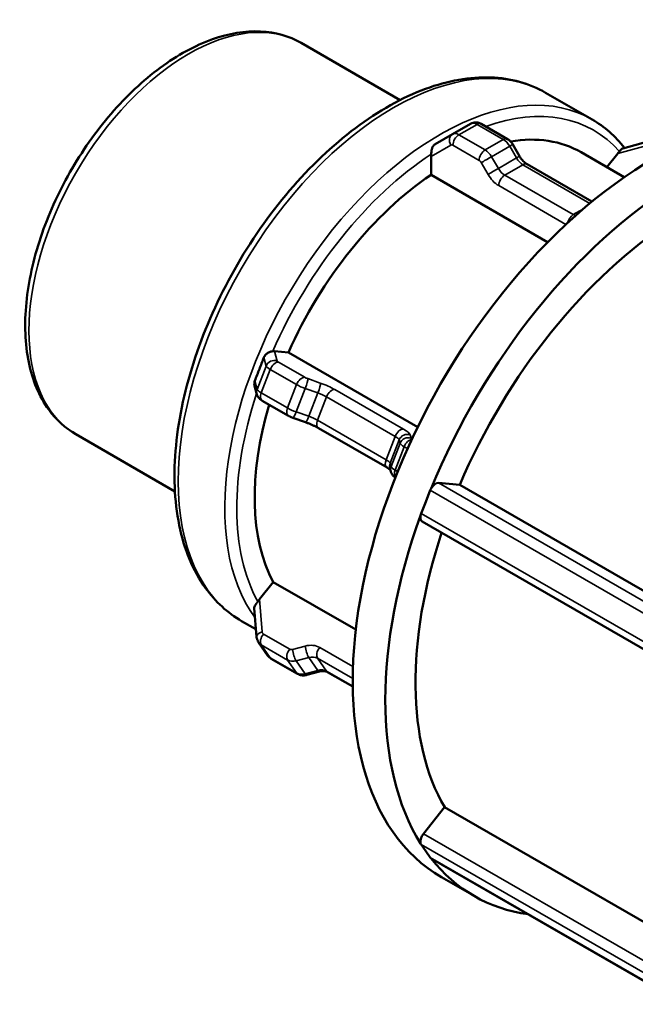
# Model space of a CAD drawing. Header units: millimetres. Extents: x 0 to 903, y 0 to 594.
# Tile 7 of 9: x 568 to 604, y 439 to 497. Entities that reach past the tile are written whole.
import ezdxf

# ---------------------------------------------------------------- set-up
doc = ezdxf.new("R2010")
doc.units = ezdxf.units.MM
doc.layers.add('Visible (ANSI)', color=7, linetype='Continuous', lineweight=50)
doc.layers.add('Visible Narrow (ANSI)', color=7, linetype='Continuous', lineweight=35)

msp = doc.modelspace()

# ---------------------------------------------------------------- linework, layer by layer
at = {"layer": 'Visible (ANSI)'}
for p, q in [((584.708, 495.374), (590.512, 492.032)), ((599.038, 492.462), (601.761, 490.894)), ((594.644, 490.647), (593.583, 490.036)), ((595.268, 490.634), (596.807, 489.748)), ((593.582, 490.035), (592.567, 489.446)), ((605.465, 489.715), (603.558, 489.203)), ((597.116, 489.433), (597.512, 488.746)), ((601.125, 488.972), (603.65, 487.518)), ((602.622, 488.11), (603.262, 488.906)), ((592.324, 487.645), (592.324, 488.728)), ((597.954, 488.27), (601.751, 486.083)), ((599.157, 483.71), (592.324, 487.645)), ((583.153, 477.326), (583.965, 477.251)), ((583.965, 477.251), (591.545, 472.886)), ((582.118, 474.799), (581.981, 475.306)), ((583.971, 473.541), (582.432, 474.428)), ((584.965, 473.167), (584.225, 473.427)), ((589.745, 470.513), (585.73, 472.825)), ((571.514, 472.461), (577.317, 469.119)), ((589.966, 470.279), (589.913, 470.476)), ((592.76, 469.611), (594.006, 469.497)), ((594.006, 469.497), (608.098, 461.382)), ((592.012, 468.5), (592.277, 469.183)), ((591.747, 467.816), (592.012, 468.5)), ((606.637, 458.813), (591.804, 467.355)), ((582.269, 462.803), (583.081, 463.813)), ((583.081, 463.813), (587.915, 461.029)), ((581.966, 462.282), (582.103, 460.602)), ((581.225, 461.529), (582.067, 461.044)), ((582.22, 460.274), (582.75, 459.517)), ((584.501, 458.438), (582.962, 459.324)), ((585.79, 458.57), (585.05, 458.372)), ((587.737, 457.689), (586.26, 458.539)), ((591.877, 449.072), (593.123, 450.622)), ((593.123, 450.622), (607.214, 442.507)), ((592.012, 448.061), (591.747, 448.439)), ((592.277, 447.683), (592.012, 448.061)), ((607.168, 439.088), (592.334, 447.63)), ((592.937, 446.531), (594.846, 445.432))]:
    msp.add_line(p, q, dxfattribs=at)
for centre, major_axis, ratio, start_param, end_param in [((605.412, 468.196), (12.476, 21.665), 0.578093, 0, 3.141593), ((593.208, 475.224), (7.917, 13.748), 0.578093, 0, 0.440386), ((592.677, 488.932), (0.162, 0.607), 0.517637, 1.814054, 2.046634), ((603.439, 488.653), (0.402, 0.57), 0.420253, 1.188024, 1.420605), ((593.208, 475.224), (-7.917, -13.748), 0.578093, 4.003931, 4.893381), ((607.322, 467.096), (-12.476, -21.665), 0.578093, 3.959963, 4.937349), ((607.322, 467.096), (-11.228, -19.498), 0.578093, 3.980641, 4.91667), ((582.977, 476.87), (0.386, 0.359), 0.736246, 0.583565, 0.816146), ((593.208, 475.224), (-7.917, -13.748), 0.578093, 5.104858, 5.940579), ((592.584, 469.155), (-0.25, -0.433), 0.578093, 4.724817, 4.972255), ((592.584, 469.155), (0.25, 0.433), 0.578093, 0.259866, 1.583225), ((607.322, 467.096), (-12.476, -21.665), 0.578093, 5.00716, 5.984547), ((592.053, 467.788), (-0.25, -0.433), 0.578093, 5.219692, 6.283185), ((592.053, 467.788), (-0.25, -0.433), 0.578093, 4.972255, 5.219692), ((607.322, 467.096), (-11.228, -19.498), 0.578093, 5.053174, 5.963868), ((582.446, 462.551), (-0.402, -0.57), 0.420253, 4.562198, 4.794778), ((592.053, 448.82), (0.25, 0.433), 0.578093, 1.307063, 2.630422), ((592.053, 448.82), (-0.25, -0.433), 0.578093, 5.772015, 6.019452), ((592.584, 448.063), (-0.25, -0.433), 0.578093, 6.019452, 6.26689), ((592.584, 448.063), (-0.25, -0.433), 0.578093, 6.26689, 6.283185), ((607.322, 467.096), (-12.476, -21.665), 0.578093, 6.054358, 6.512001)]:
    msp.add_ellipse(centre, major_axis=major_axis, ratio=ratio, start_param=start_param, end_param=end_param, dxfattribs=at)
for points, knots in [([(584.708, 495.374), (584, 495.782), (583.19, 496.009), (581.43, 496.094), (580.476, 495.933), (578.491, 495.228), (577.457, 494.66), (575.446, 493.18), (574.469, 492.264), (572.677, 490.187), (571.862, 489.027), (570.466, 486.578), (569.886, 485.29), (569.019, 482.705), (568.732, 481.409), (568.488, 478.931), (568.532, 477.748), (568.968, 475.625), (569.358, 474.681), (570.355, 473.311), (570.894, 472.818), (571.514, 472.461)], [5.499721, 5.499721, 5.499721, 5.499721, 5.788146, 5.788146, 6.094368, 6.094368, 6.420912, 6.420912, 6.750442, 6.750442, 7.078419, 7.078419, 7.405699, 7.405699, 7.733741, 7.733741, 8.06331, 8.06331, 8.389304, 8.389304, 8.641314, 8.641314, 8.641314, 8.641314]), ([(599.038, 492.462), (598.083, 493.012), (596.987, 493.312), (594.605, 493.401), (593.312, 493.168), (590.634, 492.181), (589.246, 491.402), (586.547, 489.382), (585.237, 488.139), (582.832, 485.324), (581.737, 483.754), (579.864, 480.442), (579.086, 478.701), (577.925, 475.215), (577.542, 473.471), (577.218, 470.145), (577.278, 468.563), (577.857, 465.732), (578.373, 464.478), (579.689, 462.657), (580.404, 462.002), (581.225, 461.529)], [5.499721, 5.499721, 5.499721, 5.499721, 5.795519, 5.795519, 6.105927, 6.105927, 6.431181, 6.431181, 6.758181, 6.758181, 7.084009, 7.084009, 7.409344, 7.409344, 7.735256, 7.735256, 8.06232, 8.06232, 8.386958, 8.386958, 8.641314, 8.641314, 8.641314, 8.641314]), ([(595.268, 490.634), (595.239, 490.651), (595.208, 490.666), (595.14, 490.693), (595.103, 490.705), (595.022, 490.721), (594.979, 490.725), (594.886, 490.724), (594.837, 490.718), (594.739, 490.693), (594.69, 490.673), (594.644, 490.647)], [1.5707963, 1.5707963, 1.5707963, 1.5707963, 1.7274892, 1.7274892, 1.8841821, 1.8841821, 2.040875, 2.040875, 2.1975679, 2.1975679, 2.3542608, 2.3542608, 2.3542608, 2.3542608]), ([(593.582, 490.035), (593.582, 490.035), (593.582, 490.035), (593.582, 490.035), (593.582, 490.035), (593.583, 490.035), (593.583, 490.035), (593.583, 490.035), (593.583, 490.036), (593.583, 490.036), (593.583, 490.036), (593.583, 490.036)], [3.926990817, 3.926990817, 3.926990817, 3.926990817, 3.927377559, 3.927377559, 3.9277643, 3.9277643, 3.928151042, 3.928151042, 3.928537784, 3.928537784, 3.928924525, 3.928924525, 3.928924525, 3.928924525]), ([(592.333, 488.867), (592.338, 488.905), (592.342, 488.946), (592.353, 489.042), (592.36, 489.096), (592.386, 489.207), (592.405, 489.261), (592.46, 489.357), (592.497, 489.399), (592.544, 489.431), (592.551, 489.436), (592.559, 489.441), (592.567, 489.446)], [-0.07140992, -0.07140992, -0.07140992, -0.07140992, -0.05757154, -0.05757154, -0.04012953, -0.04012953, -0.02039057, -0.02039057, 0, 0, 0, 0.00334146, 0.00334146, 0.00334146, 0.00334146]), ([(597.116, 489.433), (597.102, 489.457), (597.087, 489.481), (597.054, 489.527), (597.036, 489.55), (596.999, 489.594), (596.979, 489.615), (596.936, 489.656), (596.913, 489.676), (596.863, 489.713), (596.836, 489.731), (596.807, 489.748)], [0.7853982, 0.7853982, 0.7853982, 0.7853982, 0.9424778, 0.9424778, 1.0995574, 1.0995574, 1.2566371, 1.2566371, 1.4137167, 1.4137167, 1.5707963, 1.5707963, 1.5707963, 1.5707963]), ([(603.367, 489.023), (603.376, 489.032), (603.384, 489.041), (603.424, 489.083), (603.451, 489.114), (603.501, 489.168), (603.523, 489.187), (603.548, 489.2), (603.553, 489.202), (603.558, 489.203)], [-0.06754331, -0.06754331, -0.06754331, -0.06754331, -0.06354039, -0.06354039, -0.04831966, -0.04831966, -0.0315605, -0.0315605, -0.02749504, -0.02749504, -0.02749504, -0.02749504]), ([(597.954, 488.27), (597.927, 488.285), (597.898, 488.304), (597.838, 488.35), (597.807, 488.377), (597.745, 488.436), (597.713, 488.469), (597.652, 488.541), (597.622, 488.579), (597.565, 488.66), (597.538, 488.702), (597.512, 488.746)], [1.5707963, 1.5707963, 1.5707963, 1.5707963, 1.727876, 1.727876, 1.8849556, 1.8849556, 2.0420352, 2.0420352, 2.1991149, 2.1991149, 2.3561945, 2.3561945, 2.3561945, 2.3561945]), ([(581.999, 475.596), (582.09, 475.828), (582.179, 476.056), (582.35, 476.498), (582.439, 476.728), (582.529, 476.964)], [0.8879287, 0.8879287, 0.8879287, 0.8879287, 0.960611, 0.960611, 1.0332933, 1.0332933, 1.0332933, 1.0332933]), ([(582.529, 476.964), (582.532, 476.972), (582.536, 476.981), (582.539, 476.989), (582.545, 477.002), (582.551, 477.014), (582.581, 477.068), (582.61, 477.107), (582.688, 477.184), (582.738, 477.22), (582.841, 477.272), (582.89, 477.289), (582.978, 477.312), (583.016, 477.318), (583.049, 477.323)], [-0.00277558, -0.00277558, -0.00277558, -0.00277558, 0, 0, 0, 0.00417282, 0.00417282, 0.01885168, 0.01885168, 0.03731312, 0.03731312, 0.05396293, 0.05396293, 0.06890448, 0.06890448, 0.06890448, 0.06890448]), ([(581.981, 475.306), (581.971, 475.344), (581.966, 475.384), (581.966, 475.472), (581.973, 475.519), (581.987, 475.565), (581.989, 475.571), (581.991, 475.577), (581.995, 475.588), (581.997, 475.592), (581.999, 475.596)], [-0.02757544, -0.02757544, -0.02757544, -0.02757544, -0.01481689, -0.01481689, 0, 0, 0, 0.00205956, 0.00205956, 0.0034737, 0.0034737, 0.0034737, 0.0034737]), ([(582.118, 474.799), (582.133, 474.745), (582.152, 474.706), (582.197, 474.626), (582.223, 474.596), (582.268, 474.547), (582.289, 474.528), (582.327, 474.497), (582.345, 474.484), (582.379, 474.46), (582.396, 474.449), (582.419, 474.435), (582.425, 474.431), (582.432, 474.428)], [3.9269908, 3.9269908, 3.9269908, 3.9269908, 4.0273524, 4.0273524, 4.1785863, 4.1785863, 4.335666, 4.335666, 4.4927456, 4.4927456, 4.6498252, 4.6498252, 4.712389, 4.712389, 4.712389, 4.712389]), ([(583.971, 473.541), (583.987, 473.532), (584.004, 473.523), (584.037, 473.506), (584.053, 473.498), (584.087, 473.482), (584.104, 473.474), (584.138, 473.46), (584.155, 473.453), (584.19, 473.439), (584.207, 473.433), (584.225, 473.427)], [4.712389, 4.712389, 4.712389, 4.712389, 4.8694686, 4.8694686, 5.0265482, 5.0265482, 5.1836279, 5.1836279, 5.3407075, 5.3407075, 5.4977871, 5.4977871, 5.4977871, 5.4977871]), ([(584.965, 473.167), (585.02, 473.147), (585.077, 473.126), (585.188, 473.083), (585.244, 473.06), (585.352, 473.014), (585.405, 472.99), (585.507, 472.942), (585.556, 472.918), (585.648, 472.871), (585.691, 472.847), (585.73, 472.825)], [3.9269908, 3.9269908, 3.9269908, 3.9269908, 4.0840704, 4.0840704, 4.2411501, 4.2411501, 4.3982297, 4.3982297, 4.5553093, 4.5553093, 4.712389, 4.712389, 4.712389, 4.712389]), ([(589.745, 470.513), (589.784, 470.49), (589.82, 470.468), (589.881, 470.428), (589.907, 470.41), (589.93, 470.392), (589.934, 470.389), (589.937, 470.387)], [4.712389, 4.712389, 4.712389, 4.712389, 4.8694686, 4.8694686, 5.0265482, 5.0265482, 5.0556991, 5.0556991, 5.0556991, 5.0556991]), ([(589.966, 470.279), (589.98, 470.226), (590, 470.186), (590.045, 470.107), (590.07, 470.077), (590.116, 470.027), (590.137, 470.009), (590.175, 469.977), (590.192, 469.964), (590.218, 469.946), (590.227, 469.941), (590.235, 469.935)], [3.9269908, 3.9269908, 3.9269908, 3.9269908, 4.0273524, 4.0273524, 4.1785863, 4.1785863, 4.335666, 4.335666, 4.4927456, 4.4927456, 4.5721925, 4.5721925, 4.5721925, 4.5721925]), ([(581.966, 462.282), (581.965, 462.293), (581.966, 462.304), (581.97, 462.348), (581.982, 462.383), (582.022, 462.458), (582.049, 462.497), (582.11, 462.581), (582.142, 462.624), (582.173, 462.67), (582.174, 462.672), (582.174, 462.673)], [0.01313054, 0.01313054, 0.01313054, 0.01313054, 0.0185072, 0.0185072, 0.03539134, 0.03539134, 0.05223512, 0.05223512, 0.06909162, 0.06909162, 0.06949811, 0.06949811, 0.06949811, 0.06949811]), ([(582.22, 460.274), (582.206, 460.294), (582.194, 460.314), (582.171, 460.356), (582.16, 460.378), (582.142, 460.421), (582.134, 460.444), (582.121, 460.489), (582.116, 460.511), (582.107, 460.556), (582.104, 460.579), (582.103, 460.602)], [1.9233766, 1.9233766, 1.9233766, 1.9233766, 2.0099402, 2.0099402, 2.0965038, 2.0965038, 2.1830673, 2.1830673, 2.2696309, 2.2696309, 2.3561945, 2.3561945, 2.3561945, 2.3561945]), ([(582.75, 459.517), (582.762, 459.501), (582.774, 459.486), (582.799, 459.456), (582.812, 459.442), (582.839, 459.414), (582.854, 459.401), (582.883, 459.377), (582.899, 459.365), (582.93, 459.344), (582.946, 459.334), (582.962, 459.324)], [4.3598087, 4.3598087, 4.3598087, 4.3598087, 4.4303247, 4.4303247, 4.5008408, 4.5008408, 4.5713569, 4.5713569, 4.6418729, 4.6418729, 4.712389, 4.712389, 4.712389, 4.712389]), ([(584.501, 458.438), (584.538, 458.417), (584.575, 458.4), (584.65, 458.373), (584.688, 458.363), (584.764, 458.35), (584.802, 458.346), (584.875, 458.345), (584.912, 458.347), (584.982, 458.356), (585.017, 458.363), (585.05, 458.372)], [4.712389, 4.712389, 4.712389, 4.712389, 4.8694686, 4.8694686, 5.0265482, 5.0265482, 5.1836279, 5.1836279, 5.3407075, 5.3407075, 5.4977871, 5.4977871, 5.4977871, 5.4977871]), ([(585.79, 458.57), (585.83, 458.581), (585.869, 458.589), (585.945, 458.598), (585.981, 458.6), (586.05, 458.599), (586.082, 458.596), (586.142, 458.585), (586.17, 458.578), (586.219, 458.56), (586.241, 458.55), (586.26, 458.539)], [3.9269908, 3.9269908, 3.9269908, 3.9269908, 4.0840704, 4.0840704, 4.2411501, 4.2411501, 4.3982297, 4.3982297, 4.5553093, 4.5553093, 4.712389, 4.712389, 4.712389, 4.712389])]:
    msp.add_open_spline(points, degree=3, knots=knots, dxfattribs=at)
msp.add_open_spline([(603.66, 489.23), (603.125, 489.915), (602.485, 490.477), (601.761, 490.894)], degree=3, dxfattribs=at)
at = {"layer": 'Visible Narrow (ANSI)'}
for p, q in [((593.958, 489.999), (595.018, 490.61)), ((595.018, 490.61), (596.558, 489.723)), ((595.497, 489.112), (593.958, 489.999)), ((596.558, 489.723), (595.497, 489.112)), ((603.262, 488.906), (605.418, 489.484)), ((592.324, 488.728), (593.479, 489.399)), ((593.604, 489.387), (595.144, 488.5)), ((595.872, 488.717), (596.933, 489.328)), ((596.933, 489.328), (597.329, 488.641)), ((595.269, 488.368), (595.665, 487.682)), ((596.269, 488.03), (595.872, 488.717)), ((597.329, 488.641), (596.269, 488.03)), ((596.644, 487.635), (597.704, 488.246)), ((597.704, 488.246), (601.631, 485.984)), ((600.659, 485.322), (596.644, 487.635)), ((596.29, 487.022), (600.231, 484.753)), ((601.249, 485.662), (600.659, 485.322)), ((582.529, 476.964), (582.665, 476.46)), ((583.308, 476.752), (583.153, 477.326)), ((582.665, 476.46), (582.134, 475.093)), ((582.375, 474.889), (582.905, 476.256)), ((582.905, 476.256), (584.445, 475.37)), ((584.928, 475.798), (583.388, 476.684)), ((585.837, 475.462), (585.098, 475.722)), ((582.134, 475.093), (581.999, 475.596)), ((584.445, 475.37), (583.914, 474.003)), ((584.424, 473.774), (584.954, 475.142)), ((584.954, 475.142), (585.694, 474.882)), ((590.702, 472.769), (586.687, 475.081)), ((583.914, 474.003), (582.375, 474.889)), ((585.694, 474.882), (585.164, 473.515)), ((585.673, 473.286), (586.204, 474.654)), ((586.204, 474.654), (590.219, 472.341)), ((585.164, 473.515), (584.424, 473.774)), ((589.689, 470.974), (585.673, 473.286)), ((590.219, 472.341), (589.689, 470.974)), ((591.156, 472.233), (591.103, 472.43)), ((589.929, 470.77), (590.459, 472.138)), ((590.513, 471.941), (589.982, 470.573)), ((590.223, 470.37), (590.753, 471.737)), ((590.459, 472.138), (590.513, 471.941)), ((590.753, 471.737), (590.951, 471.623)), ((589.982, 470.573), (589.929, 470.77)), ((590.375, 470.282), (590.223, 470.37)), ((607.594, 461.069), (592.76, 469.611)), ((592.277, 469.183), (607.111, 460.641)), ((606.581, 459.274), (591.747, 467.816)), ((582.424, 460.894), (582.269, 462.803)), ((584.044, 459.88), (582.504, 460.766)), ((582.375, 460.133), (583.914, 459.247)), ((582.905, 459.377), (582.375, 460.133)), ((584.953, 460.062), (584.214, 459.864)), ((587.75, 458.86), (585.803, 459.981)), ((584.445, 458.49), (582.905, 459.377)), ((583.914, 459.247), (584.445, 458.49)), ((584.424, 459.198), (585.164, 459.397)), ((584.954, 458.442), (584.424, 459.198)), ((585.164, 459.397), (585.694, 458.64)), ((585.673, 459.348), (587.735, 458.161)), ((586.204, 458.592), (585.673, 459.348)), ((585.694, 458.64), (584.954, 458.442)), ((587.737, 457.709), (586.204, 458.592)), ((606.71, 440.53), (591.877, 449.072)), ((591.747, 448.439), (606.581, 439.897)), ((607.111, 439.141), (592.277, 447.683))]:
    msp.add_line(p, q, dxfattribs=at)
for centre, major_axis, ratio, start_param, end_param in [((578.111, 483.918), (-6.597, -11.457), 0.578093, 3.141593, 6.283185), ((590.132, 476.995), (-8.907, -15.466), 0.578093, 3.141593, 6.283185), ((592.854, 475.428), (8.907, 15.466), 0.578093, 0, 2.891558), ((593.208, 475.224), (8.657, 15.033), 0.578093, 6.090792, 6.876546), ((595.018, 489.997), (-0.374, 0.65), 0.578093, 5.499721, 6.283185), ((595.018, 490.201), (0.25, 0.433), 0.578093, 0, 0.783464), ((593.833, 489.602), (-0.251, 0.432), 0.815969, 0, 1.568067), ((593.958, 489.386), (-0.374, 0.65), 0.578093, 5.499721, 6.283185), ((593.958, 489.59), (-0.25, -0.433), 0.578093, 3.925057, 5.495853), ((596.558, 489.315), (0.25, 0.433), 0.578093, 0, 0.783464), ((596.558, 489.11), (0.374, -0.65), 0.578093, 1.57273, 2.358128), ((593.208, 475.224), (8.657, 15.033), 0.578093, 0.854805, 1.759322), ((593.604, 489.182), (-0.125, 0.217), 0.578093, 5.499721, 6.285119), ((595.497, 488.704), (-0.25, -0.433), 0.578093, 3.925057, 5.495853), ((595.497, 488.499), (-0.374, 0.65), 0.578093, 4.714323, 5.499721), ((596.683, 489.183), (0.433, 0.25), 0.001578, 0, 0.954406), ((595.144, 488.296), (0.125, -0.217), 0.578093, 1.57273, 2.358128), ((595.622, 488.572), (-0.433, -0.25), 0.001578, 4.095998, 5.666795), ((597.079, 488.496), (0.433, 0.25), 0.001578, 0, 0.954406), ((597.704, 488.859), (0.374, -0.65), 0.578093, 4.714323, 5.499721), ((597.704, 487.837), (0.25, 0.433), 0.578093, 0, 0.783464), ((596.019, 487.885), (-0.433, -0.25), 0.001578, 4.095998, 5.666795), ((596.644, 488.248), (-0.374, 0.65), 0.578093, 1.57273, 2.358128), ((596.29, 488.044), (0.624, -1.083), 0.578093, 4.714323, 5.499721), ((596.644, 487.226), (-0.25, -0.433), 0.578093, 3.925057, 5.495853), ((600.659, 484.914), (-0.25, -0.433), 0.578093, 3.925057, 5.204553), ((600.659, 485.936), (-0.374, 0.65), 0.578093, 2.358128, 2.614934), ((583.131, 476.296), (0.483, 0.13), 0.96638, 0.953483, 2.524279), ((583.365, 476.214), (-0.699, 0.271), 0.209664, 0.15281, 0.938208), ((583.211, 476.228), (0.25, 0.433), 0.578093, 0.259866, 1.830662), ((583.541, 476.67), (-0.233, 0.09), 0.209664, 0.15281, 0.938208), ((584.751, 475.342), (0.25, 0.433), 0.578093, 0.259866, 1.830662), ((585.081, 475.784), (-0.233, 0.09), 0.209664, 0.938208, 1.723606), ((584.921, 475.266), (0.166, 0.472), 0.148833, 4.498742, 6.069538), ((582.601, 474.929), (-0.483, -0.13), 0.96638, 5.665872, 6.283185), ((582.834, 474.847), (-0.699, 0.271), 0.209664, 0.15281, 0.938208), ((584.904, 475.328), (0.699, -0.271), 0.209664, 4.079801, 4.865199), ((585.661, 475.006), (0.166, 0.472), 0.148833, 4.498742, 6.069538), ((585.921, 475.152), (-1.165, 0.452), 0.209664, 4.079801, 4.865199), ((586.51, 474.626), (0.25, 0.433), 0.578093, 0.259866, 1.830662), ((593.208, 475.224), (-8.657, -15.033), 0.578093, 5.057071, 5.948112), ((582.681, 474.861), (-0.25, -0.433), 0.578093, 4.972255, 6.283185), ((585.744, 474.696), (0.699, -0.271), 0.209664, 0.938208, 1.723606), ((584.221, 473.974), (-0.25, -0.433), 0.578093, 4.972255, 6.283185), ((584.374, 473.96), (-0.699, 0.271), 0.209664, 0.938208, 1.723606), ((584.39, 473.898), (-0.166, -0.472), 0.148833, 0, 1.357149), ((585.13, 473.639), (-0.166, -0.472), 0.148833, 0, 1.357149), ((585.214, 473.328), (-0.699, 0.271), 0.209664, 4.079801, 4.865199), ((585.979, 473.258), (-0.25, -0.433), 0.578093, 4.972255, 6.283185), ((590.525, 472.313), (0.25, 0.433), 0.578093, 0.259866, 1.830662), ((589.936, 472.839), (1.165, -0.452), 0.209664, 0.15281, 0.938208), ((589.76, 472.383), (0.699, -0.271), 0.209664, 0.15281, 0.938208), ((590.926, 471.974), (0.483, 0.13), 0.96638, 0.953483, 2.524279), ((590.979, 471.777), (0.483, 0.13), 0.96638, 0.953483, 2.524279), ((591.059, 471.709), (0.25, 0.433), 0.578093, 0.37456, 1.830662), ((591.389, 472.151), (-0.233, 0.09), 0.209664, 0.15281, 0.764896), ((591.212, 471.695), (-0.699, 0.271), 0.209664, 0.15281, 0.938208), ((589.995, 470.946), (-0.25, -0.433), 0.578093, 4.972255, 6.283185), ((589.229, 471.016), (0.699, -0.271), 0.209664, 0.15281, 0.938208), ((590.396, 470.606), (-0.483, -0.13), 0.96638, 5.665872, 6.283185), ((590.449, 470.41), (-0.483, -0.13), 0.96638, 5.665872, 6.283185), ((590.682, 470.328), (-0.699, 0.271), 0.209664, 0.15281, 0.938208), ((590.529, 470.342), (-0.25, -0.433), 0.578093, 4.972255, 6.099709), ((582.601, 460.642), (-0.498, -0.04), 0.559184, 5.029307, 6.283185), ((582.681, 460.514), (-0.25, -0.433), 0.578093, 4.448656, 6.019452), ((582.657, 460.957), (-0.205, -0.143), 0.787757, 5.850367, 6.635766), ((582.834, 460.705), (-0.614, -0.43), 0.787757, 0, 0.35258), ((585.037, 459.029), (1.024, 0.717), 0.787757, 0.35258, 1.137978), ((585.13, 459.81), (-0.13, 0.483), 0.258363, 0.953495, 2.524291), ((583.365, 459.948), (-0.614, -0.43), 0.787757, 0, 0.35258), ((584.221, 459.628), (-0.25, -0.433), 0.578093, 4.448656, 6.019452), ((584.197, 460.07), (-0.205, -0.143), 0.787757, 0.35258, 1.137978), ((584.39, 459.611), (-0.13, 0.483), 0.258363, 0.953495, 2.524291), ((585.979, 459.729), (-0.25, -0.433), 0.578093, 4.448656, 6.019452), ((583.211, 459.758), (-0.25, -0.433), 0.578093, 6.019452, 6.283185), ((584.374, 459.818), (-0.614, -0.43), 0.787757, 0.35258, 1.137978), ((585.214, 458.777), (0.614, 0.43), 0.787757, 0.35258, 1.137978), ((584.904, 459.061), (-0.614, -0.43), 0.787757, 0.35258, 1.137978), ((584.751, 458.871), (-0.25, -0.433), 0.578093, 6.019452, 6.283185), ((584.921, 458.855), (0.13, -0.483), 0.258363, 5.665884, 6.283185), ((585.744, 458.02), (0.614, 0.43), 0.787757, 0.35258, 1.137978), ((585.661, 459.053), (0.13, -0.483), 0.258363, 5.665884, 6.283185), ((586.51, 458.972), (-0.25, -0.433), 0.578093, 6.019452, 6.283185)]:
    msp.add_ellipse(centre, major_axis=major_axis, ratio=ratio, start_param=start_param, end_param=end_param, dxfattribs=at)

doc.saveas('drawing.dxf')
